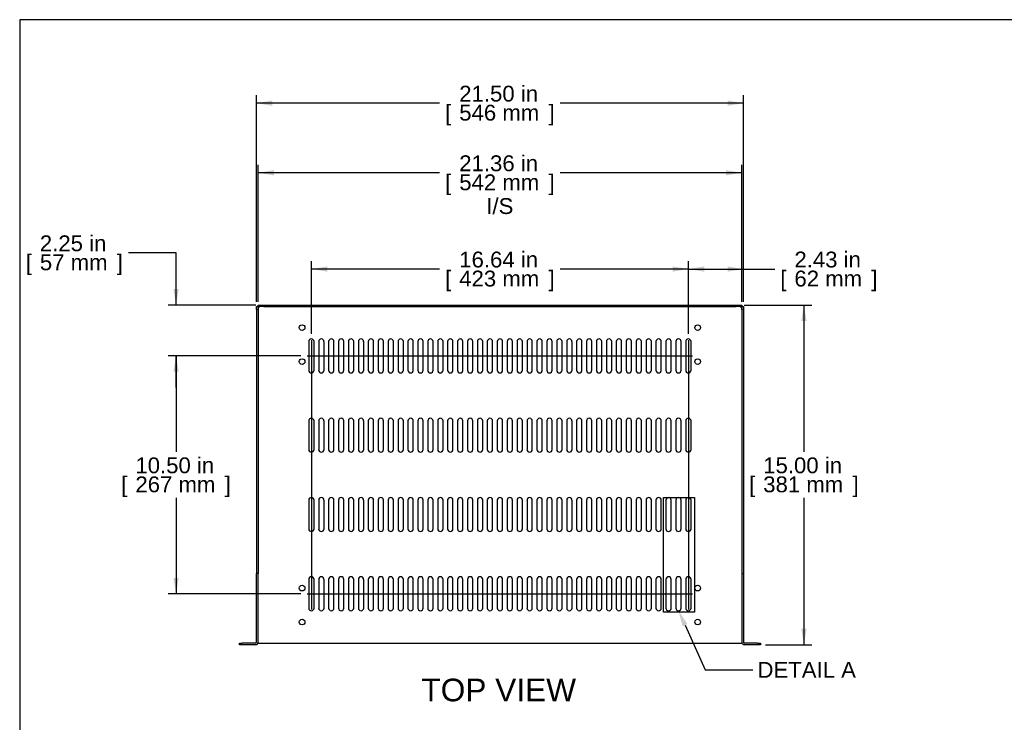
# Model space of a CAD drawing. Header units: inches. Extents: x 0 to 81, y 0 to 59.8.
# Tile 2 of 19: x 0 to 43.5, y 28.8 to 59.8. Entities that reach past the tile are written whole.
import ezdxf
from ezdxf import colors
from ezdxf.entities.mleader import LeaderData, LeaderLine
from ezdxf.enums import TextEntityAlignment as Align
from ezdxf.lldxf.tags import DXFTag
from ezdxf.math import Vec2, Vec3

# ---------------------------------------------------------------- set-up
doc = ezdxf.new("R2010")
doc.units = ezdxf.units.IN
doc.header["$MEASUREMENT"] = 0
doc.layers.add('COM54160', color=7, linetype='Continuous')
doc.layers.add('Default', color=7, linetype='Continuous')
doc.styles.add('SEACAD_Arial', font='arial.ttf')
tags = doc.linetypes.add('CENTER2', pattern=[1.125, 0.75, -0.125, 0.125, -0.125]).pattern_tags.tags
tags[10:11] = [DXFTag(74, 4), DXFTag(75, 0), DXFTag(340, '0'), DXFTag(46, 0.0), DXFTag(50, 0.0), DXFTag(44, 0.0), DXFTag(45, 0.0)]
tags[8:9] = [DXFTag(74, 4), DXFTag(75, 0), DXFTag(340, '0'), DXFTag(46, 0.0), DXFTag(50, 0.0), DXFTag(44, 0.0), DXFTag(45, 0.0)]
tags[6:7] = [DXFTag(74, 4), DXFTag(75, 0), DXFTag(340, '0'), DXFTag(46, 0.0), DXFTag(50, 0.0), DXFTag(44, 0.0), DXFTag(45, 0.0)]
tags[4:5] = [DXFTag(74, 4), DXFTag(75, 0), DXFTag(340, '0'), DXFTag(46, 0.0), DXFTag(50, 0.0), DXFTag(44, 0.0), DXFTag(45, 0.0)]
doc.dimstyles.new('WEB', dxfattribs={"dimtxt": 0.7, "dimasz": 0.7, "dimexe": 0.35, "dimexo": 0.35, "dimgap": 0.35, "dimtad": 0, "dimtih": 1, "dimtoh": 1, "dimzin": 4, "dimdsep": 46, "dimtxsty": 'SEACAD_Arial', "dimblk1": '_SE_FILLED', "dimblk2": '_SE_FILLED', "dimsah": 1, "dimcen": 0.35, "dimadec": 0, "dimazin": 0, "dimtfac": 1, "dimtdec": 0, "dimtofl": 0, "dimtmove": 0, "dimatfit": 3, "dimfxl": 1, "dimtolj": 1, "dimtzin": 4, "dimarcsym": 0})

# ---------------------------------------------------------------- blocks, each defined once
blk = doc.blocks.new('SEANNOT_GROUP9')
at = {"layer": 'Default', "color": 7, "linetype": 'CENTER2'}
blk.add_line((12.694, 44.933), (29.711, 44.933), dxfattribs=at)
blk = doc.blocks.new('SEANNOT_GROUP10')
at = {"layer": 'Default', "color": 7, "linetype": 'CENTER2'}
blk.add_line((12.694, 34.433), (29.711, 34.433), dxfattribs=at)
blk = doc.blocks.new('SEANNOT_GROUP11')
at = {"layer": 'Default', "color": 7, "linetype": 'CENTER2'}
blk.add_line((12.88, 45.635), (12.88, 33.732), dxfattribs=at)
blk = doc.blocks.new('SEANNOT_GROUP12')
at = {"layer": 'Default', "color": 7, "linetype": 'CENTER2'}
blk.add_line((29.524, 45.635), (29.524, 33.732), dxfattribs=at)
blk = doc.blocks.new('SE3')
at = {"layer": 'COM54160', "color": 7, "linetype": 'Continuous'}
for p, q in [((10.452, 47.111), (10.524, 47.111)), ((10.452, 46.979), (10.452, 47.111)), ((10.524, 46.979), (10.452, 46.979)), ((10.452, 46.979), (10.452, 35.33)), ((10.524, 47.183), (10.774, 47.183)), ((10.524, 47.111), (10.524, 47.183)), ((10.524, 47.111), (10.524, 46.979)), ((10.774, 47.111), (10.524, 47.111)), ((10.524, 46.979), (10.524, 35.33)), ((10.555, 47.08), (10.56, 47.075)), ((10.555, 47.08), (10.56, 47.075)), ((10.774, 47.183), (31.63, 47.183)), ((10.774, 47.111), (31.63, 47.111)), ((31.63, 47.183), (31.88, 47.183)), ((31.88, 47.111), (31.63, 47.111)), ((31.849, 47.08), (31.844, 47.075)), ((31.849, 47.08), (31.844, 47.075)), ((31.88, 47.183), (31.88, 47.111)), ((31.88, 47.111), (31.952, 47.111)), ((31.88, 46.979), (31.88, 47.111)), ((31.952, 46.979), (31.88, 46.979)), ((31.88, 46.979), (31.88, 35.33)), ((31.952, 47.111), (31.952, 46.979)), ((31.952, 46.979), (31.952, 35.33)), ((12.763, 45.566), (12.763, 44.301)), ((12.998, 44.301), (12.998, 45.566)), ((13.201, 45.566), (13.201, 44.301)), ((13.436, 44.301), (13.436, 45.566)), ((13.639, 45.566), (13.639, 44.301)), ((13.874, 44.301), (13.874, 45.566)), ((14.077, 45.566), (14.077, 44.301)), ((14.312, 44.301), (14.312, 45.566)), ((14.515, 45.566), (14.515, 44.301)), ((14.75, 44.301), (14.75, 45.566)), ((14.953, 45.566), (14.953, 44.301)), ((15.188, 44.301), (15.188, 45.566)), ((15.391, 45.566), (15.391, 44.301)), ((15.626, 44.301), (15.626, 45.566)), ((15.829, 45.566), (15.829, 44.301)), ((16.064, 44.301), (16.064, 45.566)), ((16.267, 45.566), (16.267, 44.301)), ((16.502, 44.301), (16.502, 45.566)), ((16.705, 45.566), (16.705, 44.301)), ((16.94, 44.301), (16.94, 45.566)), ((17.143, 45.566), (17.143, 44.301)), ((17.378, 44.301), (17.378, 45.566)), ((17.581, 45.566), (17.581, 44.301)), ((17.816, 44.301), (17.816, 45.566)), ((18.019, 45.566), (18.019, 44.301)), ((18.254, 44.301), (18.254, 45.566)), ((18.457, 45.566), (18.457, 44.301)), ((18.692, 44.301), (18.692, 45.566)), ((18.895, 45.566), (18.895, 44.301)), ((19.13, 44.301), (19.13, 45.566)), ((19.333, 45.566), (19.333, 44.301)), ((19.568, 44.301), (19.568, 45.566)), ((19.771, 45.566), (19.771, 44.301)), ((20.006, 44.301), (20.006, 45.566)), ((20.209, 45.566), (20.209, 44.301)), ((20.444, 44.301), (20.444, 45.566)), ((20.647, 45.566), (20.647, 44.301)), ((20.882, 44.301), (20.882, 45.566)), ((21.085, 45.566), (21.085, 44.301)), ((21.32, 44.301), (21.32, 45.566)), ((21.523, 45.566), (21.523, 44.301)), ((21.758, 44.301), (21.758, 45.566)), ((21.961, 45.566), (21.961, 44.301)), ((22.196, 44.301), (22.196, 45.566)), ((22.399, 45.566), (22.399, 44.301)), ((22.634, 44.301), (22.634, 45.566)), ((22.837, 45.566), (22.837, 44.301)), ((23.072, 44.301), (23.072, 45.566)), ((23.275, 45.566), (23.275, 44.301)), ((23.51, 44.301), (23.51, 45.566)), ((23.713, 45.566), (23.713, 44.301)), ((23.948, 44.301), (23.948, 45.566)), ((24.151, 45.566), (24.151, 44.301)), ((24.386, 44.301), (24.386, 45.566)), ((24.589, 45.566), (24.589, 44.301)), ((24.824, 44.301), (24.824, 45.566)), ((25.027, 45.566), (25.027, 44.301)), ((25.262, 44.301), (25.262, 45.566)), ((25.465, 45.566), (25.465, 44.301)), ((25.7, 44.301), (25.7, 45.566)), ((25.903, 45.566), (25.903, 44.301)), ((26.138, 44.301), (26.138, 45.566)), ((26.341, 45.566), (26.341, 44.301)), ((26.576, 44.301), (26.576, 45.566)), ((26.779, 45.566), (26.779, 44.301)), ((27.014, 44.301), (27.014, 45.566)), ((27.217, 45.566), (27.217, 44.301)), ((27.452, 44.301), (27.452, 45.566)), ((27.655, 45.566), (27.655, 44.301)), ((27.89, 44.301), (27.89, 45.566)), ((28.093, 45.566), (28.093, 44.301)), ((28.328, 44.301), (28.328, 45.566)), ((28.531, 45.566), (28.531, 44.301)), ((28.766, 44.301), (28.766, 45.566)), ((28.969, 45.566), (28.969, 44.301)), ((29.204, 44.301), (29.204, 45.566)), ((29.407, 45.566), (29.407, 44.301)), ((29.642, 44.301), (29.642, 45.566)), ((12.763, 42.066), (12.763, 40.801)), ((12.998, 40.801), (12.998, 42.066)), ((13.201, 42.066), (13.201, 40.801)), ((13.436, 40.801), (13.436, 42.066)), ((13.639, 42.066), (13.639, 40.801)), ((13.874, 40.801), (13.874, 42.066)), ((14.077, 42.066), (14.077, 40.801)), ((14.312, 40.801), (14.312, 42.066)), ((14.515, 42.066), (14.515, 40.801)), ((14.75, 40.801), (14.75, 42.066)), ((14.953, 42.066), (14.953, 40.801)), ((15.188, 40.801), (15.188, 42.066)), ((15.391, 42.066), (15.391, 40.801)), ((15.626, 40.801), (15.626, 42.066)), ((15.829, 42.066), (15.829, 40.801)), ((16.064, 40.801), (16.064, 42.066)), ((16.267, 42.066), (16.267, 40.801)), ((16.502, 40.801), (16.502, 42.066)), ((16.705, 42.066), (16.705, 40.801)), ((16.94, 40.801), (16.94, 42.066)), ((17.143, 42.066), (17.143, 40.801)), ((17.378, 40.801), (17.378, 42.066)), ((17.581, 42.066), (17.581, 40.801)), ((17.816, 40.801), (17.816, 42.066)), ((18.019, 42.066), (18.019, 40.801)), ((18.254, 40.801), (18.254, 42.066)), ((18.457, 42.066), (18.457, 40.801)), ((18.692, 40.801), (18.692, 42.066)), ((18.895, 42.066), (18.895, 40.801)), ((19.13, 40.801), (19.13, 42.066)), ((19.333, 42.066), (19.333, 40.801)), ((19.568, 40.801), (19.568, 42.066)), ((19.771, 42.066), (19.771, 40.801)), ((20.006, 40.801), (20.006, 42.066)), ((20.209, 42.066), (20.209, 40.801)), ((20.444, 40.801), (20.444, 42.066)), ((20.647, 42.066), (20.647, 40.801)), ((20.882, 40.801), (20.882, 42.066)), ((21.085, 42.066), (21.085, 40.801)), ((21.32, 40.801), (21.32, 42.066)), ((21.523, 42.066), (21.523, 40.801)), ((21.758, 40.801), (21.758, 42.066)), ((21.961, 42.066), (21.961, 40.801)), ((22.196, 40.801), (22.196, 42.066)), ((22.399, 42.066), (22.399, 40.801)), ((22.634, 40.801), (22.634, 42.066)), ((22.837, 42.066), (22.837, 40.801)), ((23.072, 40.801), (23.072, 42.066)), ((23.275, 42.066), (23.275, 40.801)), ((23.51, 40.801), (23.51, 42.066)), ((23.713, 42.066), (23.713, 40.801)), ((23.948, 40.801), (23.948, 42.066)), ((24.151, 42.066), (24.151, 40.801)), ((24.386, 40.801), (24.386, 42.066)), ((24.589, 42.066), (24.589, 40.801)), ((24.824, 40.801), (24.824, 42.066)), ((25.027, 42.066), (25.027, 40.801)), ((25.262, 40.801), (25.262, 42.066)), ((25.465, 42.066), (25.465, 40.801)), ((25.7, 40.801), (25.7, 42.066)), ((25.903, 42.066), (25.903, 40.801)), ((26.138, 40.801), (26.138, 42.066)), ((26.341, 42.066), (26.341, 40.801)), ((26.576, 40.801), (26.576, 42.066)), ((26.779, 42.066), (26.779, 40.801)), ((27.014, 40.801), (27.014, 42.066)), ((27.217, 42.066), (27.217, 40.801)), ((27.452, 40.801), (27.452, 42.066)), ((27.655, 42.066), (27.655, 40.801)), ((27.89, 40.801), (27.89, 42.066)), ((28.093, 42.066), (28.093, 40.801)), ((28.328, 40.801), (28.328, 42.066)), ((28.531, 42.066), (28.531, 40.801)), ((28.766, 40.801), (28.766, 42.066)), ((28.969, 42.066), (28.969, 40.801)), ((29.204, 40.801), (29.204, 42.066)), ((29.407, 42.066), (29.407, 40.801)), ((29.642, 40.801), (29.642, 42.066)), ((12.763, 38.566), (12.763, 37.301)), ((12.998, 37.301), (12.998, 38.566)), ((13.201, 38.566), (13.201, 37.301)), ((13.436, 37.301), (13.436, 38.566)), ((13.639, 38.566), (13.639, 37.301)), ((13.874, 37.301), (13.874, 38.566)), ((14.077, 38.566), (14.077, 37.301)), ((14.312, 37.301), (14.312, 38.566)), ((14.515, 38.566), (14.515, 37.301)), ((14.75, 37.301), (14.75, 38.566)), ((14.953, 38.566), (14.953, 37.301)), ((15.188, 37.301), (15.188, 38.566)), ((15.391, 38.566), (15.391, 37.301)), ((15.626, 37.301), (15.626, 38.566)), ((15.829, 38.566), (15.829, 37.301)), ((16.064, 37.301), (16.064, 38.566)), ((16.267, 38.566), (16.267, 37.301)), ((16.502, 37.301), (16.502, 38.566)), ((16.705, 38.566), (16.705, 37.301)), ((16.94, 37.301), (16.94, 38.566)), ((17.143, 38.566), (17.143, 37.301)), ((17.378, 37.301), (17.378, 38.566)), ((17.581, 38.566), (17.581, 37.301)), ((17.816, 37.301), (17.816, 38.566)), ((18.019, 38.566), (18.019, 37.301)), ((18.254, 37.301), (18.254, 38.566)), ((18.457, 38.566), (18.457, 37.301)), ((18.692, 37.301), (18.692, 38.566)), ((18.895, 38.566), (18.895, 37.301)), ((19.13, 37.301), (19.13, 38.566)), ((19.333, 38.566), (19.333, 37.301)), ((19.568, 37.301), (19.568, 38.566)), ((19.771, 38.566), (19.771, 37.301)), ((20.006, 37.301), (20.006, 38.566)), ((20.209, 38.566), (20.209, 37.301)), ((20.444, 37.301), (20.444, 38.566)), ((20.647, 38.566), (20.647, 37.301)), ((20.882, 37.301), (20.882, 38.566)), ((21.085, 38.566), (21.085, 37.301)), ((21.32, 37.301), (21.32, 38.566)), ((21.523, 38.566), (21.523, 37.301)), ((21.758, 37.301), (21.758, 38.566)), ((21.961, 38.566), (21.961, 37.301)), ((22.196, 37.301), (22.196, 38.566)), ((22.399, 38.566), (22.399, 37.301)), ((22.634, 37.301), (22.634, 38.566)), ((22.837, 38.566), (22.837, 37.301)), ((23.072, 37.301), (23.072, 38.566)), ((23.275, 38.566), (23.275, 37.301)), ((23.51, 37.301), (23.51, 38.566)), ((23.713, 38.566), (23.713, 37.301)), ((23.948, 37.301), (23.948, 38.566)), ((24.151, 38.566), (24.151, 37.301)), ((24.386, 37.301), (24.386, 38.566)), ((24.589, 38.566), (24.589, 37.301)), ((24.824, 37.301), (24.824, 38.566)), ((25.027, 38.566), (25.027, 37.301)), ((25.262, 37.301), (25.262, 38.566)), ((25.465, 38.566), (25.465, 37.301)), ((25.7, 37.301), (25.7, 38.566)), ((25.903, 38.566), (25.903, 37.301)), ((26.138, 37.301), (26.138, 38.566)), ((26.341, 38.566), (26.341, 37.301)), ((26.576, 37.301), (26.576, 38.566)), ((26.779, 38.566), (26.779, 37.301)), ((27.014, 37.301), (27.014, 38.566)), ((27.217, 38.566), (27.217, 37.301)), ((27.452, 37.301), (27.452, 38.566)), ((27.655, 38.566), (27.655, 37.301)), ((27.89, 37.301), (27.89, 38.566)), ((28.093, 38.566), (28.093, 37.301)), ((28.328, 37.301), (28.328, 38.566)), ((28.531, 38.566), (28.531, 37.301)), ((28.766, 37.301), (28.766, 38.566)), ((28.969, 38.566), (28.969, 37.301)), ((29.204, 37.301), (29.204, 38.566)), ((29.407, 38.566), (29.407, 37.301)), ((29.642, 37.301), (29.642, 38.566)), ((10.524, 35.33), (10.452, 35.33)), ((10.452, 32.291), (10.452, 35.33)), ((10.524, 32.291), (10.524, 35.33)), ((31.88, 35.33), (31.88, 32.291)), ((31.88, 35.33), (31.952, 35.33)), ((31.952, 35.33), (31.952, 32.291)), ((12.763, 35.066), (12.763, 33.801)), ((12.998, 33.801), (12.998, 35.066)), ((13.201, 35.066), (13.201, 33.801)), ((13.436, 33.801), (13.436, 35.066)), ((13.639, 35.066), (13.639, 33.801)), ((13.874, 33.801), (13.874, 35.066)), ((14.077, 35.066), (14.077, 33.801)), ((14.312, 33.801), (14.312, 35.066)), ((14.515, 35.066), (14.515, 33.801)), ((14.75, 33.801), (14.75, 35.066)), ((14.953, 35.066), (14.953, 33.801)), ((15.188, 33.801), (15.188, 35.066)), ((15.391, 35.066), (15.391, 33.801)), ((15.626, 33.801), (15.626, 35.066)), ((15.829, 35.066), (15.829, 33.801)), ((16.064, 33.801), (16.064, 35.066)), ((16.267, 35.066), (16.267, 33.801)), ((16.502, 33.801), (16.502, 35.066)), ((16.705, 35.066), (16.705, 33.801)), ((16.94, 33.801), (16.94, 35.066)), ((17.143, 35.066), (17.143, 33.801)), ((17.378, 33.801), (17.378, 35.066)), ((17.581, 35.066), (17.581, 33.801)), ((17.816, 33.801), (17.816, 35.066)), ((18.019, 35.066), (18.019, 33.801)), ((18.254, 33.801), (18.254, 35.066)), ((18.457, 35.066), (18.457, 33.801)), ((18.692, 33.801), (18.692, 35.066)), ((18.895, 35.066), (18.895, 33.801)), ((19.13, 33.801), (19.13, 35.066)), ((19.333, 35.066), (19.333, 33.801)), ((19.568, 33.801), (19.568, 35.066)), ((19.771, 35.066), (19.771, 33.801)), ((20.006, 33.801), (20.006, 35.066)), ((20.209, 35.066), (20.209, 33.801)), ((20.444, 33.801), (20.444, 35.066)), ((20.647, 35.066), (20.647, 33.801)), ((20.882, 33.801), (20.882, 35.066)), ((21.085, 35.066), (21.085, 33.801)), ((21.32, 33.801), (21.32, 35.066)), ((21.523, 35.066), (21.523, 33.801)), ((21.758, 33.801), (21.758, 35.066)), ((21.961, 35.066), (21.961, 33.801)), ((22.196, 33.801), (22.196, 35.066)), ((22.399, 35.066), (22.399, 33.801)), ((22.634, 33.801), (22.634, 35.066)), ((22.837, 35.066), (22.837, 33.801)), ((23.072, 33.801), (23.072, 35.066)), ((23.275, 35.066), (23.275, 33.801)), ((23.51, 33.801), (23.51, 35.066)), ((23.713, 35.066), (23.713, 33.801)), ((23.948, 33.801), (23.948, 35.066)), ((24.151, 35.066), (24.151, 33.801)), ((24.386, 33.801), (24.386, 35.066)), ((24.589, 35.066), (24.589, 33.801)), ((24.824, 33.801), (24.824, 35.066)), ((25.027, 35.066), (25.027, 33.801)), ((25.262, 33.801), (25.262, 35.066)), ((25.465, 35.066), (25.465, 33.801)), ((25.7, 33.801), (25.7, 35.066)), ((25.903, 35.066), (25.903, 33.801)), ((26.138, 33.801), (26.138, 35.066)), ((26.341, 35.066), (26.341, 33.801)), ((26.576, 33.801), (26.576, 35.066)), ((26.779, 35.066), (26.779, 33.801)), ((27.014, 33.801), (27.014, 35.066)), ((27.217, 35.066), (27.217, 33.801)), ((27.452, 33.801), (27.452, 35.066)), ((27.655, 35.066), (27.655, 33.801)), ((27.89, 33.801), (27.89, 35.066)), ((28.093, 35.066), (28.093, 33.801)), ((28.328, 33.801), (28.328, 35.066)), ((28.531, 35.066), (28.531, 33.801)), ((28.766, 33.801), (28.766, 35.066)), ((28.969, 35.066), (28.969, 33.801)), ((29.204, 33.801), (29.204, 35.066)), ((29.407, 35.066), (29.407, 33.801)), ((29.642, 33.801), (29.642, 35.066)), ((9.699, 32.183), (9.699, 32.255)), ((9.699, 32.255), (9.824, 32.255)), ((9.824, 32.183), (9.699, 32.183)), ((10.416, 32.255), (9.824, 32.255)), ((10.416, 32.183), (9.824, 32.183)), ((10.518, 32.255), (10.524, 32.255)), ((10.524, 32.255), (10.56, 32.255)), ((10.56, 32.255), (31.844, 32.255)), ((31.844, 32.255), (31.88, 32.255)), ((31.887, 32.255), (31.88, 32.255)), ((32.58, 32.255), (31.988, 32.255)), ((32.58, 32.183), (31.988, 32.183)), ((32.58, 32.255), (32.705, 32.255)), ((32.705, 32.183), (32.58, 32.183)), ((32.705, 32.255), (32.705, 32.183))]:
    blk.add_line(p, q, dxfattribs=at)
for centre in [(12.468, 46.183), (29.936, 46.183), (12.468, 44.683), (29.936, 44.683), (12.468, 34.683), (29.936, 34.683), (12.468, 33.183), (29.936, 33.183)]:
    blk.add_circle(centre, 0.125, dxfattribs=at)
for centre, radius, start, end in [((12.88, 45.566), 0.117, 0, 180), ((13.318, 45.566), 0.117, 0, 180), ((13.756, 45.566), 0.117, 0, 180), ((14.194, 45.566), 0.117, 0, 180), ((14.632, 45.566), 0.117, 0, 180), ((15.07, 45.566), 0.117, 0, 180), ((15.508, 45.566), 0.117, 0, 180), ((15.946, 45.566), 0.117, 0, 180), ((16.384, 45.566), 0.117, 0, 180), ((16.822, 45.566), 0.117, 0, 180), ((17.26, 45.566), 0.117, 0, 180), ((17.698, 45.566), 0.117, 0, 180), ((18.136, 45.566), 0.117, 0, 180), ((18.574, 45.566), 0.117, 0, 180), ((19.012, 45.566), 0.117, 0, 180), ((19.45, 45.566), 0.117, 0, 180), ((19.888, 45.566), 0.117, 0, 180), ((20.326, 45.566), 0.117, 0, 180), ((20.764, 45.566), 0.117, 0, 180), ((21.202, 45.566), 0.117, 0, 180), ((21.64, 45.566), 0.117, 0, 180), ((22.078, 45.566), 0.117, 0, 180), ((22.516, 45.566), 0.117, 0, 180), ((22.954, 45.566), 0.117, 0, 180), ((23.392, 45.566), 0.117, 0, 180), ((23.83, 45.566), 0.117, 0, 180), ((24.268, 45.566), 0.117, 0, 180), ((24.706, 45.566), 0.117, 0, 180), ((25.144, 45.566), 0.117, 0, 180), ((25.582, 45.566), 0.117, 0, 180), ((26.02, 45.566), 0.117, 0, 180), ((26.458, 45.566), 0.117, 0, 180), ((26.896, 45.566), 0.117, 0, 180), ((27.334, 45.566), 0.117, 0, 180), ((27.772, 45.566), 0.117, 0, 180), ((28.21, 45.566), 0.117, 0, 180), ((28.648, 45.566), 0.117, 0, 180), ((29.086, 45.566), 0.117, 0, 180), ((29.524, 45.566), 0.117, 0, 180), ((12.88, 44.301), 0.118, 180, 0), ((13.318, 44.301), 0.118, 180, 0), ((13.756, 44.301), 0.118, 180, 0), ((14.194, 44.301), 0.118, 180, 0), ((14.632, 44.301), 0.118, 180, 0), ((15.07, 44.301), 0.118, 180, 0), ((15.508, 44.301), 0.118, 180, 0), ((15.946, 44.301), 0.118, 180, 0), ((16.384, 44.301), 0.118, 180, 0), ((16.822, 44.301), 0.118, 180, 0), ((17.26, 44.301), 0.118, 180, 0), ((17.698, 44.301), 0.118, 180, 0), ((18.136, 44.301), 0.118, 180, 0), ((18.574, 44.301), 0.118, 180, 0), ((19.012, 44.301), 0.118, 180, 0), ((19.45, 44.301), 0.118, 180, 0), ((19.888, 44.301), 0.118, 180, 0), ((20.326, 44.301), 0.118, 180, 0), ((20.764, 44.301), 0.118, 180, 0), ((21.202, 44.301), 0.118, 180, 0), ((21.64, 44.301), 0.118, 180, 0), ((22.078, 44.301), 0.118, 180, 0), ((22.516, 44.301), 0.118, 180, 0), ((22.954, 44.301), 0.118, 180, 0), ((23.392, 44.301), 0.118, 180, 0), ((23.83, 44.301), 0.118, 180, 0), ((24.268, 44.301), 0.118, 180, 0), ((24.706, 44.301), 0.118, 180, 0), ((25.144, 44.301), 0.118, 180, 0), ((25.582, 44.301), 0.118, 180, 0), ((26.02, 44.301), 0.118, 180, 0), ((26.458, 44.301), 0.118, 180, 0), ((26.896, 44.301), 0.118, 180, 0), ((27.334, 44.301), 0.118, 180, 0), ((27.772, 44.301), 0.118, 180, 0), ((28.21, 44.301), 0.118, 180, 0), ((28.648, 44.301), 0.118, 180, 0), ((29.086, 44.301), 0.118, 180, 0), ((29.524, 44.301), 0.118, 180, 0), ((12.88, 42.066), 0.117, 0, 180), ((13.318, 42.066), 0.117, 0, 180), ((13.756, 42.066), 0.117, 0, 180), ((14.194, 42.066), 0.117, 0, 180), ((14.632, 42.066), 0.117, 0, 180), ((15.07, 42.066), 0.117, 0, 180), ((15.508, 42.066), 0.117, 0, 180), ((15.946, 42.066), 0.117, 0, 180), ((16.384, 42.066), 0.117, 0, 180), ((16.822, 42.066), 0.117, 0, 180), ((17.26, 42.066), 0.117, 0, 180), ((17.698, 42.066), 0.117, 0, 180), ((18.136, 42.066), 0.117, 0, 180), ((18.574, 42.066), 0.117, 0, 180), ((19.012, 42.066), 0.117, 0, 180), ((19.45, 42.066), 0.117, 0, 180), ((19.888, 42.066), 0.117, 0, 180), ((20.326, 42.066), 0.117, 0, 180), ((20.764, 42.066), 0.117, 0, 180), ((21.202, 42.066), 0.117, 0, 180), ((21.64, 42.066), 0.117, 0, 180), ((22.078, 42.066), 0.117, 0, 180), ((22.516, 42.066), 0.117, 0, 180), ((22.954, 42.066), 0.117, 0, 180), ((23.392, 42.066), 0.117, 0, 180), ((23.83, 42.066), 0.117, 0, 180), ((24.268, 42.066), 0.117, 0, 180), ((24.706, 42.066), 0.117, 0, 180), ((25.144, 42.066), 0.117, 0, 180), ((25.582, 42.066), 0.117, 0, 180), ((26.02, 42.066), 0.117, 0, 180), ((26.458, 42.066), 0.117, 0, 180), ((26.896, 42.066), 0.117, 0, 180), ((27.334, 42.066), 0.117, 0, 180), ((27.772, 42.066), 0.117, 0, 180), ((28.21, 42.066), 0.117, 0, 180), ((28.648, 42.066), 0.117, 0, 180), ((29.086, 42.066), 0.117, 0, 180), ((29.524, 42.066), 0.117, 0, 180), ((12.88, 40.801), 0.118, 180, 0), ((13.318, 40.801), 0.118, 180, 0), ((13.756, 40.801), 0.118, 180, 0), ((14.194, 40.801), 0.118, 180, 0), ((14.632, 40.801), 0.118, 180, 0), ((15.07, 40.801), 0.118, 180, 0), ((15.508, 40.801), 0.118, 180, 0), ((15.946, 40.801), 0.118, 180, 0), ((16.384, 40.801), 0.118, 180, 0), ((16.822, 40.801), 0.118, 180, 0), ((17.26, 40.801), 0.118, 180, 0), ((17.698, 40.801), 0.118, 180, 0), ((18.136, 40.801), 0.118, 180, 0), ((18.574, 40.801), 0.118, 180, 0), ((19.012, 40.801), 0.118, 180, 0), ((19.45, 40.801), 0.118, 180, 0), ((19.888, 40.801), 0.118, 180, 0), ((20.326, 40.801), 0.118, 180, 0), ((20.764, 40.801), 0.118, 180, 0), ((21.202, 40.801), 0.118, 180, 0), ((21.64, 40.801), 0.118, 180, 0), ((22.078, 40.801), 0.118, 180, 0), ((22.516, 40.801), 0.118, 180, 0), ((22.954, 40.801), 0.118, 180, 0), ((23.392, 40.801), 0.118, 180, 0), ((23.83, 40.801), 0.118, 180, 0), ((24.268, 40.801), 0.118, 180, 0), ((24.706, 40.801), 0.118, 180, 0), ((25.144, 40.801), 0.118, 180, 0), ((25.582, 40.801), 0.118, 180, 0), ((26.02, 40.801), 0.118, 180, 0), ((26.458, 40.801), 0.118, 180, 0), ((26.896, 40.801), 0.118, 180, 0), ((27.334, 40.801), 0.118, 180, 0), ((27.772, 40.801), 0.118, 180, 0), ((28.21, 40.801), 0.118, 180, 0), ((28.648, 40.801), 0.118, 180, 0), ((29.086, 40.801), 0.118, 180, 0), ((29.524, 40.801), 0.118, 180, 0), ((12.88, 38.566), 0.117, 0, 180), ((13.318, 38.566), 0.117, 0, 180), ((13.756, 38.566), 0.117, 0, 180), ((14.194, 38.566), 0.117, 0, 180), ((14.632, 38.566), 0.117, 0, 180), ((15.07, 38.566), 0.117, 0, 180), ((15.508, 38.566), 0.117, 0, 180), ((15.946, 38.566), 0.117, 0, 180), ((16.384, 38.566), 0.117, 0, 180), ((16.822, 38.566), 0.117, 0, 180), ((17.26, 38.566), 0.117, 0, 180), ((17.698, 38.566), 0.117, 0, 180), ((18.136, 38.566), 0.117, 0, 180), ((18.574, 38.566), 0.117, 0, 180), ((19.012, 38.566), 0.117, 0, 180), ((19.45, 38.566), 0.117, 0, 180), ((19.888, 38.566), 0.117, 0, 180), ((20.326, 38.566), 0.117, 0, 180), ((20.764, 38.566), 0.117, 0, 180), ((21.202, 38.566), 0.117, 0, 180), ((21.64, 38.566), 0.117, 0, 180), ((22.078, 38.566), 0.117, 0, 180), ((22.516, 38.566), 0.117, 0, 180), ((22.954, 38.566), 0.117, 0, 180), ((23.392, 38.566), 0.117, 0, 180), ((23.83, 38.566), 0.117, 0, 180), ((24.268, 38.566), 0.117, 0, 180), ((24.706, 38.566), 0.117, 0, 180), ((25.144, 38.566), 0.117, 0, 180), ((25.582, 38.566), 0.117, 0, 180), ((26.02, 38.566), 0.117, 0, 180), ((26.458, 38.566), 0.117, 0, 180), ((26.896, 38.566), 0.117, 0, 180), ((27.334, 38.566), 0.117, 0, 180), ((27.772, 38.566), 0.117, 0, 180), ((28.21, 38.566), 0.117, 0, 180), ((28.648, 38.566), 0.117, 0, 180), ((29.086, 38.566), 0.117, 0, 180), ((29.524, 38.566), 0.117, 0, 180), ((12.88, 37.301), 0.118, 180, 0), ((13.318, 37.301), 0.118, 180, 0), ((13.756, 37.301), 0.118, 180, 0), ((14.194, 37.301), 0.118, 180, 0), ((14.632, 37.301), 0.118, 180, 0), ((15.07, 37.301), 0.118, 180, 0), ((15.508, 37.301), 0.118, 180, 0), ((15.946, 37.301), 0.118, 180, 0), ((16.384, 37.301), 0.118, 180, 0), ((16.822, 37.301), 0.118, 180, 0), ((17.26, 37.301), 0.118, 180, 0), ((17.698, 37.301), 0.118, 180, 0), ((18.136, 37.301), 0.118, 180, 0), ((18.574, 37.301), 0.118, 180, 0), ((19.012, 37.301), 0.118, 180, 0), ((19.45, 37.301), 0.118, 180, 0), ((19.888, 37.301), 0.118, 180, 0), ((20.326, 37.301), 0.118, 180, 0), ((20.764, 37.301), 0.118, 180, 0), ((21.202, 37.301), 0.118, 180, 0), ((21.64, 37.301), 0.118, 180, 0), ((22.078, 37.301), 0.118, 180, 0), ((22.516, 37.301), 0.118, 180, 0), ((22.954, 37.301), 0.118, 180, 0), ((23.392, 37.301), 0.118, 180, 0), ((23.83, 37.301), 0.118, 180, 0), ((24.268, 37.301), 0.118, 180, 0), ((24.706, 37.301), 0.118, 180, 0), ((25.144, 37.301), 0.118, 180, 0), ((25.582, 37.301), 0.118, 180, 0), ((26.02, 37.301), 0.118, 180, 0), ((26.458, 37.301), 0.118, 180, 0), ((26.896, 37.301), 0.118, 180, 0), ((27.334, 37.301), 0.118, 180, 0), ((27.772, 37.301), 0.118, 180, 0), ((28.21, 37.301), 0.118, 180, 0), ((28.648, 37.301), 0.118, 180, 0), ((29.086, 37.301), 0.118, 180, 0), ((29.524, 37.301), 0.118, 180, 0), ((12.88, 35.066), 0.117, 0, 180), ((13.318, 35.066), 0.117, 0, 180), ((13.756, 35.066), 0.117, 0, 180), ((14.194, 35.066), 0.117, 0, 180), ((14.632, 35.066), 0.117, 0, 180), ((15.07, 35.066), 0.117, 0, 180), ((15.508, 35.066), 0.117, 0, 180), ((15.946, 35.066), 0.117, 0, 180), ((16.384, 35.066), 0.117, 0, 180), ((16.822, 35.066), 0.117, 0, 180), ((17.26, 35.066), 0.117, 0, 180), ((17.698, 35.066), 0.117, 0, 180), ((18.136, 35.066), 0.117, 0, 180), ((18.574, 35.066), 0.117, 0, 180), ((19.012, 35.066), 0.117, 0, 180), ((19.45, 35.066), 0.117, 0, 180), ((19.888, 35.066), 0.117, 0, 180), ((20.326, 35.066), 0.117, 0, 180), ((20.764, 35.066), 0.117, 0, 180), ((21.202, 35.066), 0.117, 0, 180), ((21.64, 35.066), 0.117, 0, 180), ((22.078, 35.066), 0.117, 0, 180), ((22.516, 35.066), 0.117, 0, 180), ((22.954, 35.066), 0.117, 0, 180), ((23.392, 35.066), 0.117, 0, 180), ((23.83, 35.066), 0.117, 0, 180), ((24.268, 35.066), 0.117, 0, 180), ((24.706, 35.066), 0.117, 0, 180), ((25.144, 35.066), 0.117, 0, 180), ((25.582, 35.066), 0.117, 0, 180), ((26.02, 35.066), 0.117, 0, 180), ((26.458, 35.066), 0.117, 0, 180), ((26.896, 35.066), 0.117, 0, 180), ((27.334, 35.066), 0.117, 0, 180), ((27.772, 35.066), 0.117, 0, 180), ((28.21, 35.066), 0.117, 0, 180), ((28.648, 35.066), 0.117, 0, 180), ((29.086, 35.066), 0.117, 0, 180), ((29.524, 35.066), 0.117, 0, 180), ((12.88, 33.801), 0.118, 180, 0), ((13.318, 33.801), 0.118, 180, 0), ((13.756, 33.801), 0.118, 180, 0), ((14.194, 33.801), 0.118, 180, 0), ((14.632, 33.801), 0.118, 180, 0), ((15.07, 33.801), 0.118, 180, 0), ((15.508, 33.801), 0.118, 180, 0), ((15.946, 33.801), 0.118, 180, 0), ((16.384, 33.801), 0.118, 180, 0), ((16.822, 33.801), 0.118, 180, 0), ((17.26, 33.801), 0.118, 180, 0), ((17.698, 33.801), 0.118, 180, 0), ((18.136, 33.801), 0.118, 180, 0), ((18.574, 33.801), 0.118, 180, 0), ((19.012, 33.801), 0.118, 180, 0), ((19.45, 33.801), 0.118, 180, 0), ((19.888, 33.801), 0.118, 180, 0), ((20.326, 33.801), 0.118, 180, 0), ((20.764, 33.801), 0.118, 180, 0), ((21.202, 33.801), 0.118, 180, 0), ((21.64, 33.801), 0.118, 180, 0), ((22.078, 33.801), 0.118, 180, 0), ((22.516, 33.801), 0.118, 180, 0), ((22.954, 33.801), 0.118, 180, 0), ((23.392, 33.801), 0.118, 180, 0), ((23.83, 33.801), 0.118, 180, 0), ((24.268, 33.801), 0.118, 180, 0), ((24.706, 33.801), 0.118, 180, 0), ((25.144, 33.801), 0.118, 180, 0), ((25.582, 33.801), 0.118, 180, 0), ((26.02, 33.801), 0.118, 180, 0), ((26.458, 33.801), 0.118, 180, 0), ((26.896, 33.801), 0.118, 180, 0), ((27.334, 33.801), 0.118, 180, 0), ((27.772, 33.801), 0.118, 180, 0), ((28.21, 33.801), 0.118, 180, 0), ((28.648, 33.801), 0.118, 180, 0), ((29.086, 33.801), 0.118, 180, 0), ((29.524, 33.801), 0.118, 180, 0), ((10.416, 32.291), 0.036, 270, 0), ((10.416, 32.291), 0.108, 270, 0), ((31.988, 32.291), 0.108, 180, 270), ((31.988, 32.291), 0.036, 180, 270)]:
    blk.add_arc(centre, radius, start, end, dxfattribs=at)
for points, knots in [([(10.555, 47.08), (10.552, 47.076), (10.548, 47.072), (10.542, 47.067), (10.539, 47.066), (10.535, 47.066), (10.533, 47.066), (10.53, 47.067), (10.529, 47.068), (10.527, 47.072), (10.526, 47.073), (10.525, 47.08), (10.524, 47.085), (10.524, 47.09)], [0, 0, 0, 0, 0.25, 0.25, 0.375, 0.375, 0.5, 0.5, 0.625, 0.625, 0.75, 0.75, 1, 1, 1, 1]), ([(10.552, 47.084), (10.546, 47.08), (10.539, 47.077), (10.531, 47.074), (10.528, 47.074), (10.526, 47.073)], [0, 0, 0, 0, 0.125, 0.125, 0.1674801, 0.1674801, 0.1674801, 0.1674801]), ([(10.546, 47.111), (10.551, 47.111), (10.556, 47.111), (10.564, 47.109), (10.568, 47.108), (10.57, 47.103), (10.57, 47.101), (10.569, 47.096), (10.568, 47.094), (10.564, 47.088), (10.56, 47.084), (10.555, 47.08)], [0, 0, 0, 0, 0.25, 0.25, 0.5, 0.5, 0.625, 0.625, 0.75, 0.75, 1, 1, 1, 1]), ([(10.563, 47.109), (10.562, 47.107), (10.561, 47.105), (10.558, 47.096), (10.555, 47.09), (10.552, 47.084)], [0.8317434, 0.8317434, 0.8317434, 0.8317434, 0.875, 0.875, 1, 1, 1, 1]), ([(31.849, 47.08), (31.845, 47.083), (31.841, 47.087), (31.837, 47.094), (31.836, 47.096), (31.835, 47.101), (31.835, 47.103), (31.836, 47.106), (31.837, 47.107), (31.841, 47.109), (31.843, 47.11), (31.849, 47.111), (31.854, 47.111), (31.859, 47.111)], [0, 0, 0, 0, 0.25, 0.25, 0.375, 0.375, 0.5, 0.5, 0.625, 0.625, 0.75, 0.75, 1, 1, 1, 1]), ([(31.853, 47.084), (31.849, 47.09), (31.847, 47.096), (31.843, 47.105), (31.843, 47.107), (31.842, 47.109)], [0, 0, 0, 0, 0.125, 0.125, 0.1674801, 0.1674801, 0.1674801, 0.1674801]), ([(31.88, 47.09), (31.88, 47.085), (31.88, 47.08), (31.878, 47.071), (31.877, 47.068), (31.872, 47.066), (31.87, 47.066), (31.866, 47.066), (31.863, 47.067), (31.857, 47.071), (31.853, 47.076), (31.849, 47.08)], [0, 0, 0, 0, 0.25, 0.25, 0.5, 0.5, 0.625, 0.625, 0.75, 0.75, 1, 1, 1, 1]), ([(31.878, 47.073), (31.876, 47.074), (31.874, 47.074), (31.865, 47.078), (31.859, 47.08), (31.853, 47.084)], [0.8317434, 0.8317434, 0.8317434, 0.8317434, 0.875, 0.875, 1, 1, 1, 1])]:
    blk.add_open_spline(points, degree=3, knots=knots, dxfattribs=at)
blk = doc.blocks.new('DMBLK231')
at = {"layer": 'Default', "linetype": 'Continuous', "transparency": 16777216}
for points in [[(11.152, 56.214), (10.452, 56.097), (11.152, 55.98)], [(31.252, 56.214), (31.252, 55.98), (31.952, 56.097)]]:
    blk.add_hatch(color=7, dxfattribs=at).paths.add_polyline_path(points)
at = {"layer": 'Default', "color": 7, "linetype": 'Continuous', "transparency": 16777216}
for p, q in [((10.452, 47.329), (10.452, 56.447)), ((18.538, 56.097), (10.452, 56.097)), ((31.952, 56.097), (23.867, 56.097)), ((31.952, 47.329), (31.952, 56.447))]:
    blk.add_line(p, q, dxfattribs=at)
at = {"layer": 'Default', "color": 7, "linetype": 'Continuous', "transparency": 16777216, "style": 'SEACAD_Arial'}
for s, p in [('21.50 in', (19.407, 56.867)), ('[', (18.783, 56.027)), (']', (23.348, 56.027)), ('546 mm', (19.407, 56.027))]:
    blk.add_text(s, height=0.7, dxfattribs=at).set_placement(p, align=Align.TOP_LEFT)
blk = doc.blocks.new('_SE_FILLED')
at = {"color": 0}
blk.add_line((0, 0), (-1, 0), dxfattribs=at)
blk.add_solid([(0, 0), (-1, -0.1665), (-1, 0.1665), (0, 0)], dxfattribs=at)
blk = doc.blocks.new('DMBLK232')
at = {"layer": 'Default', "linetype": 'Continuous', "transparency": 16777216}
for points in [[(11.224, 53.139), (10.524, 53.022), (11.224, 52.906)], [(31.18, 53.139), (31.18, 52.906), (31.88, 53.022)]]:
    blk.add_hatch(color=7, dxfattribs=at).paths.add_polyline_path(points)
at = {"layer": 'Default', "color": 7, "linetype": 'Continuous', "transparency": 16777216}
for p, q in [((10.524, 47.329), (10.524, 53.372)), ((31.88, 47.329), (31.88, 53.372)), ((18.538, 53.022), (10.524, 53.022)), ((31.88, 53.022), (23.867, 53.022))]:
    blk.add_line(p, q, dxfattribs=at)
at = {"layer": 'Default', "color": 7, "linetype": 'Continuous', "transparency": 16777216, "style": 'SEACAD_Arial'}
for s, p in [('21.36 in', (19.407, 53.792)), ('[', (18.783, 52.952)), ('542 mm', (19.407, 52.952)), (']', (23.348, 52.952)), ('I/S', (20.601, 51.902))]:
    blk.add_text(s, height=0.7, dxfattribs=at).set_placement(p, align=Align.TOP_LEFT)
blk = doc.blocks.new('DMBLK233')
at = {"layer": 'Default', "linetype": 'Continuous', "transparency": 16777216}
for points in [[(34.74, 46.483), (34.623, 47.183), (34.507, 46.483)], [(34.74, 32.883), (34.507, 32.883), (34.623, 32.183)]]:
    blk.add_hatch(color=7, dxfattribs=at).paths.add_polyline_path(points)
at = {"layer": 'Default', "color": 7, "linetype": 'Continuous', "transparency": 16777216}
for p, q in [((31.98, 47.183), (34.973, 47.183)), ((34.623, 47.183), (34.623, 40.698)), ((34.623, 38.668), (34.623, 32.183)), ((32.93, 32.183), (34.973, 32.183))]:
    blk.add_line(p, q, dxfattribs=at)
at = {"layer": 'Default', "color": 7, "linetype": 'Continuous', "transparency": 16777216, "style": 'SEACAD_Arial'}
for s, p in [('15.00 in', (32.828, 40.453)), ('[', (32.204, 39.613)), ('381 mm', (32.828, 39.613)), (']', (36.769, 39.613))]:
    blk.add_text(s, height=0.7, dxfattribs=at).set_placement(p, align=Align.TOP_LEFT)
blk = doc.blocks.new('DMBLK234')
at = {"layer": 'Default', "linetype": 'Continuous', "transparency": 16777216}
for points in [[(13.58, 48.888), (12.88, 48.771), (13.58, 48.654)], [(28.824, 48.888), (28.824, 48.654), (29.524, 48.771)]]:
    blk.add_hatch(color=7, dxfattribs=at).paths.add_polyline_path(points)
at = {"layer": 'Default', "color": 7, "linetype": 'Continuous', "transparency": 16777216}
for p, q in [((12.88, 45.916), (12.88, 49.121)), ((18.538, 48.771), (12.88, 48.771)), ((29.524, 48.771), (23.867, 48.771)), ((29.524, 45.916), (29.524, 49.121))]:
    blk.add_line(p, q, dxfattribs=at)
at = {"layer": 'Default', "color": 7, "linetype": 'Continuous', "transparency": 16777216, "style": 'SEACAD_Arial'}
for s, p in [('16.64 in', (19.407, 49.541)), ('[', (18.783, 48.701)), ('423 mm', (19.407, 48.701)), (']', (23.348, 48.701))]:
    blk.add_text(s, height=0.7, dxfattribs=at).set_placement(p, align=Align.TOP_LEFT)
blk = doc.blocks.new('DMBLK235')
at = {"layer": 'Default', "linetype": 'Continuous', "transparency": 16777216}
for points in [[(6.787, 44.233), (7.02, 44.233), (6.904, 44.933)], [(6.787, 35.133), (6.904, 34.433), (7.02, 35.133)]]:
    blk.add_hatch(color=7, dxfattribs=at).paths.add_polyline_path(points)
at = {"layer": 'Default', "color": 7, "linetype": 'Continuous', "transparency": 16777216}
for p, q in [((12.413, 44.933), (6.554, 44.933)), ((6.904, 44.933), (6.904, 40.698)), ((6.904, 38.668), (6.904, 34.433)), ((12.413, 34.433), (6.554, 34.433))]:
    blk.add_line(p, q, dxfattribs=at)
at = {"layer": 'Default', "color": 7, "linetype": 'Continuous', "transparency": 16777216, "style": 'SEACAD_Arial'}
for s, p in [('10.50 in', (5.108, 40.453)), ('[', (4.484, 39.613)), ('267 mm', (5.108, 39.613)), (']', (9.049, 39.613))]:
    blk.add_text(s, height=0.7, dxfattribs=at).set_placement(p, align=Align.TOP_LEFT)
blk = doc.blocks.new('DMBLK236')
at = {"layer": 'Default', "linetype": 'Continuous', "transparency": 16777216}
for points in [[(6.787, 47.883), (6.904, 47.183), (7.02, 47.883)], [(6.787, 44.233), (7.02, 44.233), (6.904, 44.933)]]:
    blk.add_hatch(color=7, dxfattribs=at).paths.add_polyline_path(points)
at = {"layer": 'Default', "color": 7, "linetype": 'Continuous', "transparency": 16777216}
for p, q in [((6.904, 49.488), (4.804, 49.488)), ((6.904, 47.183), (6.904, 49.488)), ((10.424, 47.183), (6.554, 47.183)), ((12.413, 44.933), (6.554, 44.933)), ((6.904, 43.533), (6.904, 44.933))]:
    blk.add_line(p, q, dxfattribs=at)
at = {"layer": 'Default', "color": 7, "linetype": 'Continuous', "transparency": 16777216, "style": 'SEACAD_Arial'}
for s, p in [('2.25 in', (0.891, 50.258)), ('[', (0.267, 49.418)), ('57 mm', (0.891, 49.418)), (']', (4.285, 49.418))]:
    blk.add_text(s, height=0.7, dxfattribs=at).set_placement(p, align=Align.TOP_LEFT)
blk = doc.blocks.new('DMBLK237')
at = {"layer": 'Default', "linetype": 'Continuous', "transparency": 16777216}
for points in [[(30.224, 48.888), (29.524, 48.771), (30.224, 48.654)], [(31.252, 48.888), (31.252, 48.654), (31.952, 48.771)]]:
    blk.add_hatch(color=7, dxfattribs=at).paths.add_polyline_path(points)
at = {"layer": 'Default', "color": 7, "linetype": 'Continuous', "transparency": 16777216}
for p, q in [((29.524, 45.916), (29.524, 49.121)), ((29.524, 48.771), (33.336, 48.771)), ((31.952, 47.329), (31.952, 49.121))]:
    blk.add_line(p, q, dxfattribs=at)
at = {"layer": 'Default', "color": 7, "linetype": 'Continuous', "transparency": 16777216, "style": 'SEACAD_Arial'}
for s, p in [('2.43 in', (34.205, 49.541)), ('[', (33.581, 48.701)), ('62 mm', (34.205, 48.701)), (']', (37.599, 48.701))]:
    blk.add_text(s, height=0.7, dxfattribs=at).set_placement(p, align=Align.TOP_LEFT)
blk = doc.blocks.new('SE6')
at = {"layer": 'Default', "color": 7, "linetype": 'CENTER2'}
for p, q in [((28.422, 38.683), (29.788, 38.683)), ((28.422, 33.617), (28.422, 38.683)), ((29.788, 38.683), (29.788, 33.617)), ((29.788, 33.617), (28.422, 33.617))]:
    blk.add_line(p, q, dxfattribs=at)

msp = doc.modelspace()

# ---------------------------------------------------------------- linework, layer by layer
at = {"layer": 'Default', "color": 7, "linetype": 'Continuous'}
for p, q in [((80, 59.783), (0, 59.783)), ((0, 59.783), (0, 0))]:
    msp.add_line(p, q, dxfattribs=at)

# ---------------------------------------------------------------- block references
at = {"layer": 'Default'}
for name in ['SE3', 'SEANNOT_GROUP11', 'SEANNOT_GROUP12', 'SEANNOT_GROUP9', 'SE6', 'SEANNOT_GROUP10']:
    msp.add_blockref(name, (0, 0), dxfattribs=at)

# ---------------------------------------------------------------- texts
at = {"layer": 'Default', "color": 7, "linetype": 'Continuous', "style": 'SEACAD_Arial'}
msp.add_text('TOP VIEW', height=1, dxfattribs=at).set_placement((17.735, 30.683), align=Align.TOP_LEFT)

# ---------------------------------------------------------------- dimensions: what is measured, and where the dimension line sits
at = {"layer": 'Default', "color": 7, "linetype": 'Continuous'}
for base, p1, p2, text, picture, middle in [((10.452, 56.097), (31.952, 46.979), (10.452, 46.979), '\\A1;<>', 'DMBLK231', (21.202, 56.097)), ((10.524, 53.022), (31.88, 46.979), (10.524, 46.979), '\\A1;<>\\PI/S', 'DMBLK232', (21.202, 53.022)), ((12.88, 48.771), (29.524, 45.566), (12.88, 45.566), '\\A1;<>', 'DMBLK234', (21.202, 48.771)), ((31.952, 48.771), (29.524, 45.566), (31.952, 46.979), '\\A1;<>', 'DMBLK237', (33.336, 48.771))]:
    dim = msp.add_linear_dim(base=base, p1=p1, p2=p2, text=text, dimstyle='WEB', dxfattribs=at)
    dim.commit()
    dim.dimension.update_dxf_attribs({"geometry": picture, "text_midpoint": middle, "dimtype": 160})
for base, p1, p2, angle, picture, middle, dimtype in [((6.904, 47.183), (12.763, 44.933), (10.774, 47.183), 90, 'DMBLK236', (4.804, 49.488), 160), ((34.623, 32.183), (31.63, 47.183), (32.58, 32.183), 90, 'DMBLK233', (34.623, 39.683), 160), ((6.904, 44.933), (12.763, 44.933), (12.763, 34.433), 270, 'DMBLK235', (6.904, 39.683), 161)]:
    dim = msp.add_linear_dim(base=base, p1=p1, p2=p2, angle=angle, text='\\A1;<>', dimstyle='WEB', dxfattribs=at)
    dim.commit()
    dim.dimension.update_dxf_attribs({"geometry": picture, "text_midpoint": middle, "dimtype": dimtype})

# ---------------------------------------------------------------- leaders
ml = msp.add_multileader_mtext('Standard', dxfattribs=at)
ml.set_content('{\\pxsm0.9;\\fArial|b0||i0||c0|p34;\\W1.;DETAIL A\\P}', color=7)
ml.set_leader_properties()
ml.build(insert=Vec2(0, 0))
ml.multileader.update_dxf_attribs({"dogleg_length": 2.1, "arrow_head_size": 0.7})
ctx = ml.context
ctx.base_point, ctx.char_height, ctx.arrow_head_size, ctx.landing_gap_size = Vec3(32.523, 30.811), 0.7, 0.7, 0.245
ctx.text_align_type = 1
notes = []
notes.append((ctx, [(0, (1, 1, 0), (30.268, 31.071), (1, 0), 2.1, [(0, [(29.086, 33.683)], 0, [])])]))
ctx.mtext.insert, ctx.mtext.alignment = Vec3(34.748, 31.421), 2
for ctx, leaders in notes:
    for number, flags, end, landing, length, lines in leaders:
        leader = LeaderData()
        leader.index, (leader.has_last_leader_line, leader.has_dogleg_vector, leader.attachment_direction) = number, flags
        leader.last_leader_point, leader.dogleg_vector, leader.dogleg_length = Vec3(end), Vec3(landing), length
        for number, points, colour, breaks in lines:
            line = LeaderLine()
            line.index, line.vertices, line.color, line.breaks = number, Vec3.list(points), colors.encode_raw_color(colour), breaks
            leader.lines.append(line)
        ctx.leaders.append(leader)

doc.saveas('drawing.dxf')
